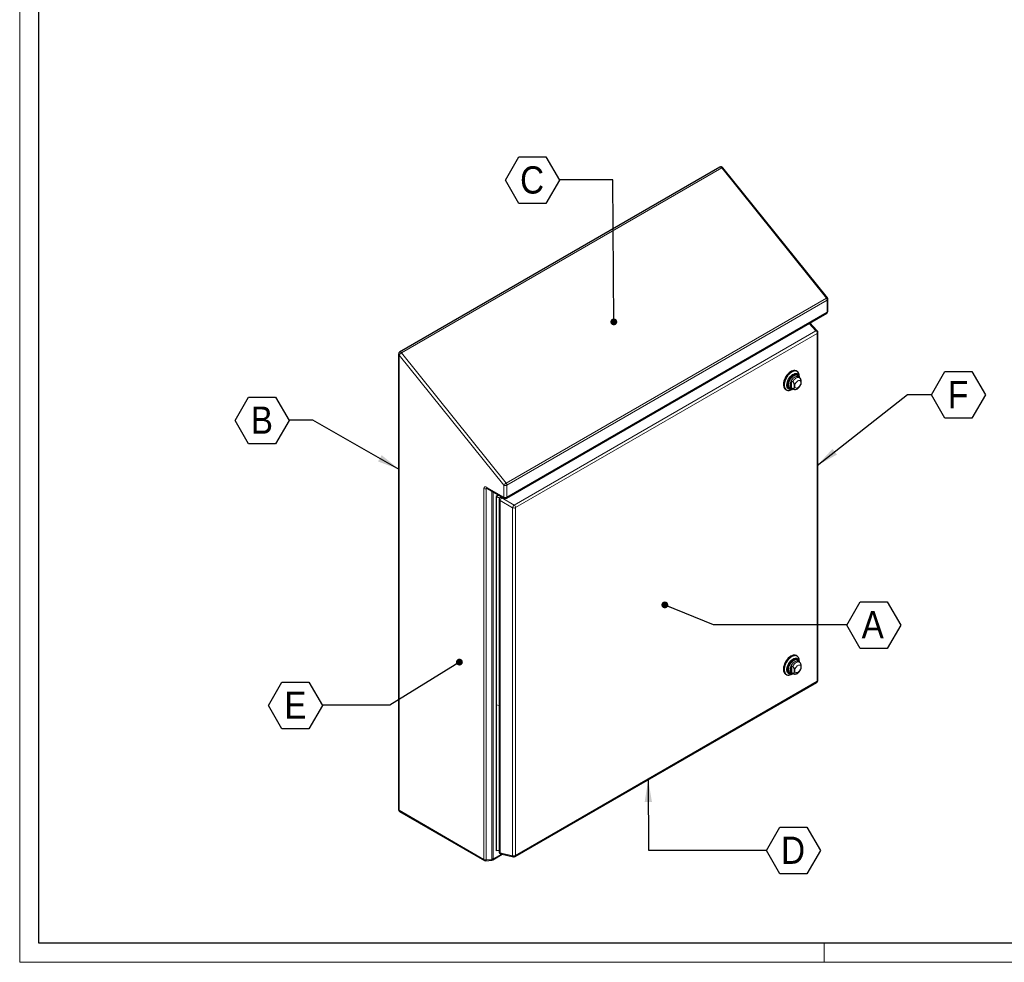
# Model space of a CAD drawing. Header units: millimetres. Extents: x 0 to 4205, y 0 to 2970.
# Tile 1 of 5: x 0 to 1291, y 0 to 1235. Entities that reach past the tile are written whole.
import ezdxf

# ---------------------------------------------------------------- set-up
doc = ezdxf.new("R2010")
doc.units = ezdxf.units.MM
doc.header["$LTSCALE"] = 5
doc.layers.add('FORMAT', color=7, linetype='Continuous')
doc.styles.add('SLDTEXTSTYLE3', font='GOTHIC.TTF', dxfattribs={"width": 0.913})
doc.styles.get("Standard").update_dxf_attribs({"font": 'GOTHIC.TTF'})
doc.dimstyles.new('SLDDIMSTYLE6', dxfattribs={"dimtxt": 0.18, "dimasz": 8.955128, "dimexe": 0, "dimexo": 0.0625, "dimgap": 0, "dimtad": 0, "dimtih": 1, "dimtoh": 1, "dimdec": 0, "dimrnd": 1e-09, "dimzin": 0, "dimdsep": 46, "dimtxsty": 'STANDARD', "dimblk1": 'DOT', "dimblk2": 'DOT', "dimsah": 1, "dimcen": 0.09, "dimadec": 0, "dimazin": 0, "dimtfac": 8.955128, "dimtdec": 0, "dimtofl": 0, "dimtmove": 0, "dimatfit": 3, "dimldrblk": 'DOT', "dimfxl": 1, "dimfrac": 2, "dimtolj": 1, "dimtzin": 0, "dimarcsym": 0})
doc.dimstyles.new('SLDDIMSTYLE7', dxfattribs={"dimtxt": 0.18, "dimasz": 29.104167, "dimexe": 0, "dimexo": 0.0625, "dimgap": 0, "dimtad": 0, "dimtih": 1, "dimtoh": 1, "dimdec": 0, "dimrnd": 1e-09, "dimzin": 0, "dimdsep": 46, "dimtxsty": 'STANDARD', "dimsah": 1, "dimcen": 0.09, "dimadec": 0, "dimazin": 0, "dimtfac": 29.104167, "dimtdec": 0, "dimtofl": 0, "dimtmove": 0, "dimatfit": 3, "dimfxl": 1, "dimfrac": 2, "dimtolj": 1, "dimtzin": 0, "dimarcsym": 0})

# ---------------------------------------------------------------- blocks, each defined once
blk = doc.blocks.new('SW_NOTE_0_12')
at = {"layer": 'FORMAT', "color": 0}
for p, q in [((-70.8, -0.6), (-53.1, 30.1)), ((-53.1, 30.1), (-17.7, 30.1)), ((-17.7, 30.1), (0, -0.6)), ((-53.1, -31.2), (-70.8, -0.6)), ((0, -0.6), (-17.7, -31.2)), ((-17.7, -31.2), (-53.1, -31.2))]:
    blk.add_line(p, q, dxfattribs=at)
at = {"layer": 'FORMAT', "color": 0, "insert": (-35.8, 17.7), "char_height": 35.7, "attachment_point": 2, "style": 'SLDTEXTSTYLE3'}
blk.add_mtext('C', dxfattribs=at)
blk = doc.blocks.new('_Dot')
at = {"color": 0, "linetype": 'ByBlock', "lineweight": -2}
blk.add_line((-0.5, 0), (-1, 0), dxfattribs=at)
at = {"color": 0, "linetype": 'ByBlock', "const_width": 0.5}
blk.add_lwpolyline([(-0.25, 0, 1), (0.25, 0, 1)], format="xyb", close=True, dxfattribs=at)
blk = doc.blocks.new('SW_NOTE_0_13')
at = {"layer": 'FORMAT', "color": 0}
for p, q in [((0, -0.6), (17.7, 30.1)), ((17.7, 30.1), (53.1, 30.1)), ((53.1, 30.1), (70.8, -0.6)), ((17.7, -31.2), (0, -0.6)), ((70.8, -0.6), (53.1, -31.2)), ((53.1, -31.2), (17.7, -31.2))]:
    blk.add_line(p, q, dxfattribs=at)
at = {"layer": 'FORMAT', "color": 0, "insert": (35, 17.7), "char_height": 35.7, "attachment_point": 2, "style": 'SLDTEXTSTYLE3'}
blk.add_mtext('F', dxfattribs=at)
blk = doc.blocks.new('SW_NOTE_0_14')
at = {"layer": 'FORMAT', "color": 0}
for p, q in [((0, -0.6), (17.7, 30.1)), ((17.7, 30.1), (53.1, 30.1)), ((53.1, 30.1), (70.8, -0.6)), ((17.7, -31.2), (0, -0.6)), ((70.8, -0.6), (53.1, -31.2)), ((53.1, -31.2), (17.7, -31.2))]:
    blk.add_line(p, q, dxfattribs=at)
at = {"layer": 'FORMAT', "color": 0, "insert": (34, 17.7), "char_height": 35.7, "attachment_point": 2, "style": 'SLDTEXTSTYLE3'}
blk.add_mtext('A', dxfattribs=at)
blk = doc.blocks.new('SW_NOTE_0_15')
at = {"layer": 'FORMAT', "color": 0}
for p, q in [((0, -0.6), (17.7, 30.1)), ((17.7, 30.1), (53.1, 30.1)), ((53.1, 30.1), (70.8, -0.6)), ((17.7, -31.2), (0, -0.6)), ((70.8, -0.6), (53.1, -31.2)), ((53.1, -31.2), (17.7, -31.2))]:
    blk.add_line(p, q, dxfattribs=at)
at = {"layer": 'FORMAT', "color": 0, "insert": (35, 17.7), "char_height": 35.7, "attachment_point": 2, "style": 'SLDTEXTSTYLE3'}
blk.add_mtext('D', dxfattribs=at)
blk = doc.blocks.new('SW_NOTE_0_16')
at = {"layer": 'FORMAT', "color": 0}
for p, q in [((-70.8, -0.6), (-53.1, 30.1)), ((-53.1, 30.1), (-17.7, 30.1)), ((-17.7, 30.1), (0, -0.6)), ((-53.1, -31.2), (-70.8, -0.6)), ((0, -0.6), (-17.7, -31.2)), ((-17.7, -31.2), (-53.1, -31.2))]:
    blk.add_line(p, q, dxfattribs=at)
at = {"layer": 'FORMAT', "color": 0, "insert": (-35.3, 17.7), "char_height": 35.7, "attachment_point": 2, "style": 'SLDTEXTSTYLE3'}
blk.add_mtext('E', dxfattribs=at)
blk = doc.blocks.new('SW_NOTE_0_17')
at = {"layer": 'FORMAT', "color": 0}
for p, q in [((-70.8, -0.6), (-53.1, 30.1)), ((-53.1, 30.1), (-17.7, 30.1)), ((-17.7, 30.1), (0, -0.6)), ((-53.1, -31.2), (-70.8, -0.6)), ((0, -0.6), (-17.7, -31.2)), ((-17.7, -31.2), (-53.1, -31.2))]:
    blk.add_line(p, q, dxfattribs=at)
at = {"layer": 'FORMAT', "color": 0, "insert": (-35.7, 17.7), "char_height": 35.7, "attachment_point": 2, "style": 'SLDTEXTSTYLE3'}
blk.add_mtext('B', dxfattribs=at)

msp = doc.modelspace()

# ---------------------------------------------------------------- linework, layer by layer
at = {"color": 7, "linetype": 'Continuous', "lineweight": 18}
for p, q in [((0.017396, 2969.593094), (0.017396, -0.406906)), ((4180.017396, 24.593094), (25.017396, 24.593094)), ((1055.017396, 24.593094), (1055.017396, -0.406906)), ((0.017396, -0.406906), (4205.017396, -0.406906))]:
    msp.add_line(p, q, dxfattribs=at)
at = {"color": 7, "linetype": 'Continuous', "lineweight": 25}
for p, q in [((25.017396, 24.593094), (25.017396, 2944.593094)), ((918.267458, 1042.074552), (498.24603, 799.601343)), ((1059.284244, 870.706977), (922.105528, 1041.355995)), ((1059.946052, 853.257629), (1059.946052, 868.827387)), ((638.424502, 608.186273), (1058.44593, 850.659482)), ((1046.102654, 827.361879), (1036.295181, 837.872127)), ((1046.90927, 369.216071), (1046.90927, 825.315158)), ((496.745908, 797.003196), (496.745908, 200.051519)), ((1019.603402, 774.227956), (1018.542742, 774.840262)), ((1022.722612, 766.076593), (1020.648005, 767.274238)), ((1022.503466, 766.203104), (1022.503466, 767.818129)), ((1023.342149, 765.625404), (1022.704633, 766.048444)), ((1004.54388, 750.590894), (1005.60454, 749.978588)), ((1013.876763, 760.53423), (1012.038286, 761.59556)), ((1012.038286, 752.650804), (1012.038286, 761.59556)), ((1012.038286, 752.650804), (1013.876763, 751.589473)), ((1012.148696, 752.551408), (1014.223303, 751.353763)), ((1012.60558, 750.672629), (1014.004157, 751.480273)), ((613.4562, 620.868444), (635.424745, 608.186273)), ((628.27793, 612.312041), (624.922411, 610.374941)), ((629.240707, 607.881789), (624.922411, 610.374941)), ((624.922411, 610.374941), (624.922411, 337.207644)), ((632.194341, 610.051146), (630.338984, 608.98007)), ((628.838862, 606.381924), (628.838862, 144.601)), ((1019.603402, 401.060639), (1018.542742, 401.672945)), ((1013.876763, 387.366913), (1012.038286, 388.428244)), ((1012.038286, 388.428244), (1012.038286, 379.483488)), ((1022.722612, 392.909277), (1020.648005, 394.106922)), ((1022.503466, 393.035787), (1022.503466, 394.650812)), ((1004.54388, 377.423577), (1005.60454, 376.811271)), ((1012.038286, 379.483488), (1013.876763, 378.422157)), ((1012.148696, 379.384091), (1014.223303, 378.186446)), ((1012.60558, 377.505313), (1014.004157, 378.312957)), ((649.751256, 138.209485), (1045.409148, 366.617925)), ((624.922411, 337.207644), (624.922411, 145.694427)), ((498.24603, 197.453373), (609.571719, 133.18642)), ((628.838862, 146.260221), (624.922411, 145.694427)), ((611.375401, 132.79999), (619.207659, 133.597246)), ((620.403733, 133.983677), (632.997769, 141.254059)), ((631.163291, 141.678056), (647.575807, 137.884687)), ((4180.017396, 24.593094), (25.017396, 24.593094))]:
    msp.add_line(p, q, dxfattribs=at)
at = {"color": 8, "linetype": 'Continuous', "lineweight": 18}
for p, q in [((920.827996, 1040.985535), (500.806568, 798.512325)), ((1058.006712, 870.336517), (920.827996, 1040.985535)), ((637.985284, 627.863307), (1058.006712, 870.336517)), ((1059.067372, 867.602775), (639.045944, 625.129566)), ((1059.067372, 852.033017), (1059.067372, 867.602775)), ((639.045944, 609.559807), (1059.067372, 852.033017)), ((648.619741, 599.106474), (1044.277634, 827.514913)), ((1044.277634, 827.514913), (1035.201899, 837.240989)), ((1046.030591, 824.090546), (650.372698, 595.682106)), ((1046.030591, 367.991459), (1046.030591, 824.090546)), ((634.803303, 625.129566), (497.624588, 795.778584)), ((497.624588, 795.778584), (497.624588, 198.826907)), ((500.806568, 798.512325), (637.985284, 627.863307)), ((1014.223641, 751.353567), (1013.876763, 751.589473)), ((608.950276, 134.559955), (608.950276, 620.810008)), ((613.97112, 620.571187), (611.592541, 620.329068)), ((611.592541, 620.329068), (611.592541, 134.079015)), ((612.834757, 622.241979), (634.803303, 609.559807)), ((634.803303, 609.559807), (634.803303, 625.129566)), ((639.045944, 625.129566), (639.045944, 609.559807)), ((619.424799, 134.876271), (619.424799, 617.422845)), ((621.025175, 616.498968), (621.025175, 135.357211)), ((633.473516, 609.312694), (632.207225, 608.581679)), ((632.207225, 608.581679), (648.619741, 599.106474)), ((646.530648, 595.488059), (630.118132, 604.963264)), ((630.118132, 604.963264), (630.118132, 143.182341)), ((646.530648, 139.388973), (646.530648, 595.488059)), ((650.372698, 595.682106), (650.372698, 139.58302)), ((1014.223474, 378.186348), (1013.876763, 378.422157)), ((650.372698, 139.58302), (1046.030591, 367.991459)), ((624.922411, 337.207644), (628.838862, 336.359966)), ((497.624588, 198.826907), (608.950276, 134.559955)), ((630.118132, 143.182341), (646.530648, 139.388973)), ((611.592541, 134.079015), (619.424799, 134.876271)), ((621.025175, 135.357211), (631.742493, 141.544187))]:
    msp.add_line(p, q, dxfattribs=at)
at = {"color": 8, "linetype": 'Continuous', "lineweight": 18, "flags": 128}
for points in [[(920.827996, 1040.985535), (920.316374, 1041.525606), (919.767336, 1041.926028), (919.218298, 1042.159512), (918.706676, 1042.210147), (918.267458, 1042.074552)], [(1008.456092, 756.741914), (1008.585167, 758.32977), (1008.967432, 760.005633), (1009.588197, 761.7051), (1010.423606, 763.362861), (1011.441555, 764.91521), (1012.602925, 766.302491), (1013.863084, 767.471391), (1015.173606, 768.376991), (1016.484128, 768.984488), (1017.744287, 769.270537), (1018.905657, 769.224145), (1019.923606, 768.847094), (1020.759015, 768.153876), (1021.37978, 767.171129), (1021.544753, 766.756557)], [(1020.648005, 767.274238), (1020.420099, 767.392397), (1019.403555, 767.658423), (1018.255669, 767.58593), (1017.02661, 767.178084), (1015.770092, 766.452712), (1014.541033, 765.441516), (1013.393147, 764.188689), (1012.376603, 762.748986), (1011.535829, 761.185329), (1010.90757, 759.566058), (1010.519285, 757.961942), (1010.387943, 756.443088)], [(1013.876763, 760.53423), (1014.821496, 762.120164), (1015.938515, 763.54544), (1017.175118, 764.742809), (1018.472957, 765.655775), (1019.770796, 766.241262), (1021.007399, 766.471644), (1022.124419, 766.336052), (1022.722441, 766.076692)], [(1016.70519, 755.245444), (1016.837708, 756.484294), (1017.226229, 757.79172), (1017.844278, 759.078623), (1018.649734, 760.257303), (1019.587708, 761.247434), (1020.594278, 761.98154), (1021.600847, 762.409595), (1022.538821, 762.502425), (1023.344278, 762.253706), (1023.962326, 761.680386), (1024.350847, 760.821537), (1024.483365, 759.735688), (1024.350847, 758.496838), (1023.962326, 757.189412), (1023.344278, 755.902509), (1022.538821, 754.723829), (1021.600847, 753.733698), (1020.594278, 752.999591), (1019.587708, 752.571537), (1018.649734, 752.478707), (1017.844278, 752.727426), (1017.226229, 753.300746), (1016.837708, 754.159595), (1016.70519, 755.245444)], [(1013.045444, 752.033726), (1012.602925, 751.969169), (1011.441555, 752.015562), (1010.423606, 752.392612), (1009.588197, 753.08583), (1008.967432, 754.068577), (1008.585167, 755.303085), (1008.456092, 756.741914)], [(1013.045444, 378.86641), (1012.602925, 378.801853), (1011.441555, 378.848245), (1010.423606, 379.225295), (1009.588197, 379.918514), (1008.967432, 380.90126), (1008.585167, 382.135769), (1008.456092, 383.574598), (1008.585167, 385.162454), (1008.967432, 386.838317), (1009.588197, 388.537783), (1010.423606, 390.195545), (1011.441555, 391.747894), (1012.602925, 393.135175), (1013.863084, 394.304075), (1015.173606, 395.209674), (1016.484128, 395.817171), (1017.744287, 396.10322), (1018.905657, 396.056828), (1019.923606, 395.679778), (1020.759015, 394.986559), (1021.37978, 394.003813), (1021.544753, 393.58924)], [(1020.648005, 394.106922), (1020.420099, 394.225081), (1019.403555, 394.491107), (1018.255669, 394.418613), (1017.02661, 394.010768), (1015.770092, 393.285396), (1014.541033, 392.274199), (1013.393147, 391.021372), (1012.376603, 389.58167), (1011.535829, 388.018013), (1010.90757, 386.398741), (1010.519285, 384.794625), (1010.387943, 383.275772), (1010.519285, 381.908563), (1010.90757, 380.752751), (1011.535829, 379.858852), (1012.148696, 379.384091)], [(1013.876763, 387.366913), (1014.821496, 388.952847), (1015.938515, 390.378123), (1017.175118, 391.575492), (1018.472957, 392.488459), (1019.770796, 393.073945), (1021.007399, 393.304328), (1022.124419, 393.168735), (1022.722273, 392.909472)], [(1024.483365, 386.568372), (1024.350847, 385.329521), (1023.962326, 384.022095), (1023.344278, 382.735192), (1022.538821, 381.556513), (1021.600847, 380.566382), (1020.594278, 379.832275), (1019.587708, 379.404221), (1018.649734, 379.31139), (1017.844278, 379.56011), (1017.226229, 380.133429), (1016.837708, 380.992278), (1016.70519, 382.078127), (1016.837708, 383.316978), (1017.226229, 384.624404), (1017.844278, 385.911307), (1018.649734, 387.089986), (1019.587708, 388.080117), (1020.594278, 388.814224), (1021.600847, 389.242278), (1022.538821, 389.335109), (1023.344278, 389.086389), (1023.962326, 388.51307), (1024.350847, 387.654221), (1024.483365, 386.568372)]]:
    msp.add_lwpolyline(points, dxfattribs=at)
at = {"color": 7, "linetype": 'Continuous', "lineweight": 25, "flags": 128}
for points in [[(1018.542742, 774.840262), (1018.10789, 775.061883), (1016.834253, 775.431824), (1015.423582, 775.472422), (1013.912415, 775.182623), (1012.339889, 774.569935), (1010.746732, 773.650225), (1009.174207, 772.447314), (1007.663039, 770.992355), (1006.252369, 769.323033), (1004.978731, 767.482581), (1003.875113, 765.518666), (1002.970097, 763.482152), (1002.287122, 761.425785), (1001.843878, 759.402823), (1001.651844, 757.465659), (1001.715994, 755.664465), (1002.034667, 754.045892), (1002.599608, 752.651858), (1003.396186, 751.51847), (1004.403771, 750.675081), (1004.54388, 750.590894)], [(1022.503466, 767.818129), (1022.37527, 769.577876), (1021.994003, 771.144034), (1021.369538, 772.476042), (1020.518051, 773.539401), (1019.461592, 774.306569), (1018.227525, 774.757679), (1016.847811, 774.881046), (1015.358183, 774.673476), (1013.797223, 774.140344), (1012.205359, 773.295458), (1010.623818, 772.1607), (1009.093562, 770.765461), (1007.654224, 769.145875), (1006.343081, 767.343889), (1005.194093, 765.406174), (1004.237016, 763.382916), (1003.496639, 761.326515), (1002.992137, 759.290232), (1002.736577, 757.326806), (1002.736577, 755.487087), (1002.992137, 753.818724), (1003.496639, 752.364927), (1004.237016, 751.163347), (1005.194093, 750.245106), (1006.343081, 749.633985), (1007.654224, 749.345812), (1009.093562, 749.388051), (1010.623818, 749.759607), (1012.205359, 750.450857), (1012.60558, 750.672629)], [(1013.995381, 751.485339), (1012.919762, 751.005239), (1011.514453, 750.641836), (1010.200981, 750.614012), (1009.021559, 750.922663), (1008.014097, 751.557868), (1007.210975, 752.49921), (1006.638005, 753.716435), (1006.313604, 755.17042), (1006.248198, 756.814432), (1006.443889, 758.595632), (1006.894388, 760.456771), (1007.585215, 762.338029), (1008.494167, 764.178942), (1009.592028, 765.920341), (1010.843513, 767.506256), (1012.208399, 768.885715), (1013.642815, 770.014381), (1015.10066, 770.855977), (1016.535077, 771.383453), (1017.899962, 771.579858), (1019.151448, 771.438876), (1020.249309, 770.965041), (1021.158261, 770.173581), (1021.849088, 769.089935), (1022.299587, 767.748932), (1022.494691, 766.20817)], [(1013.204541, 751.941881), (1013.007467, 751.86749), (1011.689655, 751.539711), (1010.463179, 751.53691), (1009.369803, 751.859181), (1008.446762, 752.49555), (1007.72549, 753.424347), (1007.230547, 754.613941), (1006.978789, 756.023824), (1006.978789, 757.605982), (1007.230547, 759.306538), (1007.72549, 761.067581), (1008.446762, 762.829142), (1009.369803, 764.531231), (1010.463179, 766.115887), (1011.689655, 767.529145), (1013.007467, 768.72288), (1014.371738, 769.65644)], [(1014.866713, 768.758291), (1013.56196, 767.861202), (1012.304364, 766.708796), (1011.139378, 765.342722), (1010.109108, 763.812355), (1009.25079, 762.173006), (1008.595446, 760.483925), (1008.166762, 758.80616), (1007.980231, 757.20035), (1008.042596, 755.724533), (1008.351603, 754.432049), (1008.896082, 753.369611), (1009.656356, 752.575619), (1010.604945, 752.07877), (1011.707566, 751.897021), (1012.924367, 752.036942), (1013.005373, 752.056859)], [(1014.371738, 769.65644), (1015.736008, 770.298034), (1017.05382, 770.625812), (1018.280297, 770.628613), (1019.373673, 770.306342), (1020.296714, 769.669973), (1021.017986, 768.741176), (1021.512929, 767.551582), (1021.70385, 766.664712)], [(1021.504682, 766.779689), (1021.13798, 767.724576), (1020.482636, 768.657013), (1019.624318, 769.305369), (1018.594047, 769.646212), (1017.429062, 769.667221), (1016.171466, 769.367638), (1014.866713, 768.758291)], [(1012.038286, 761.59556), (1011.434008, 760.254011), (1010.988685, 758.897866), (1010.715927, 757.568577), (1010.624072, 756.306774), (1010.715927, 755.151025), (1010.988685, 754.136656), (1011.434008, 753.29467), (1012.038286, 752.650804)], [(1018.542742, 401.672945), (1018.400932, 401.751559), (1017.166865, 402.202669), (1015.787151, 402.326036), (1014.297523, 402.118466), (1012.736563, 401.585334), (1011.144698, 400.740448), (1009.563157, 399.60569), (1008.032902, 398.21045), (1006.593563, 396.590864), (1005.282421, 394.788879), (1004.133432, 392.851164), (1003.176356, 390.827905), (1002.435979, 388.771505), (1001.931477, 386.735222), (1001.675917, 384.771795), (1001.675917, 382.932077), (1001.931477, 381.263714), (1002.435979, 379.809916), (1003.176356, 378.608337), (1004.133432, 377.690096), (1004.54388, 377.423577)], [(1012.603971, 400.367527), (1011.01598, 399.302763), (1009.469118, 397.969505), (1008.003446, 396.402283), (1006.656926, 394.641686), (1005.464431, 392.733314), (1004.456846, 390.726593), (1003.660268, 388.673495), (1003.095327, 386.627195), (1002.776655, 384.64069), (1002.712505, 382.76543), (1002.904538, 381.049984), (1003.347782, 379.53878), (1004.030757, 378.270958), (1004.935773, 377.279354), (1006.039392, 376.58965), (1007.313029, 376.219709), (1008.7237, 376.179112), (1010.234867, 376.46891), (1011.807393, 377.081598), (1012.60558, 377.505313)], [(1022.503466, 394.650812), (1022.431287, 395.987068), (1022.112615, 397.605642), (1021.547674, 398.999675), (1020.751096, 400.133063), (1019.743511, 400.976452), (1018.551016, 401.507998), (1017.204496, 401.713935), (1015.738824, 401.58893), (1014.191962, 401.136218), (1012.603971, 400.367527)], [(1013.995381, 378.318022), (1012.562258, 377.716068), (1011.175765, 377.435882), (1009.891994, 377.492518), (1008.752204, 377.884155), (1007.793032, 378.598207), (1007.045304, 379.611722), (1006.533054, 380.892125), (1006.272746, 382.398264), (1006.272746, 384.081729), (1006.533054, 385.888414), (1007.045304, 387.760248), (1007.793032, 389.637071), (1008.752204, 391.45856), (1009.891994, 393.16617), (1011.175765, 394.705017), (1012.562258, 396.025642), (1014.006909, 397.085598), (1015.463286, 397.850818), (1016.88458, 398.296707), (1018.225109, 398.408934), (1019.441787, 398.183892), (1020.49551, 397.628813), (1021.35241, 396.761538), (1021.984945, 395.609943), (1022.372786, 394.21104), (1022.494691, 393.040853)], [(1006.947117, 383.629303), (1007.073535, 385.277692), (1007.448485, 387.015906), (1008.059198, 388.784753), (1008.884877, 390.523997), (1009.897404, 392.17441), (1011.062299, 393.679789), (1012.339894, 394.98887), (1013.68668, 396.057075), (1015.056796, 396.848025), (1016.403582, 397.334788), (1017.681176, 397.500786), (1018.846072, 397.340366), (1019.858599, 396.858993), (1020.684278, 396.073057), (1021.294991, 395.009324), (1021.669941, 393.704017), (1021.70385, 393.497396)], [(1021.504682, 393.612373), (1021.381823, 393.994672), (1020.837343, 395.05711), (1020.07707, 395.851102), (1019.12848, 396.347951), (1018.025859, 396.5297), (1016.809059, 396.389779), (1015.522057, 395.933247), (1014.211369, 395.176603), (1012.924367, 394.147194), (1011.707566, 392.882227), (1010.604945, 391.427419), (1009.656356, 389.835352), (1008.896082, 388.163567), (1008.351603, 386.472486), (1008.042596, 384.823231), (1007.980231, 383.275409), (1008.166762, 381.884962), (1008.595446, 380.702145), (1009.25079, 379.769708), (1010.109108, 379.121352), (1011.139378, 378.780509), (1012.304364, 378.7595), (1013.005373, 378.889542)], [(1012.038286, 388.428244), (1011.434008, 387.086694), (1010.988685, 385.730549), (1010.715927, 384.40126), (1010.624072, 383.139458), (1010.715927, 381.983709), (1010.988685, 380.969339), (1011.434008, 380.127354), (1012.038286, 379.483488)], [(1013.204541, 378.774565), (1012.339894, 378.496103), (1011.062299, 378.330105), (1009.897404, 378.490524), (1008.884877, 378.971898), (1008.059198, 379.757833), (1007.448485, 380.821566), (1007.073535, 382.126873), (1006.947117, 383.629303)]]:
    msp.add_lwpolyline(points, dxfattribs=at)
at = {"color": 7, "linetype": 'Continuous', "lineweight": 25}
for centre, start, end in [((919.767336, 1039.476405), 38.794571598, 119.997311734), ((1056.946052, 868.827387), 0, 38.794571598), ((1056.946052, 853.257629), 299.997311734, 0), ((1043.90927, 825.315158), 0, 43.018972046), ((499.745908, 797.003196), 119.997311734, 180), ((631.838862, 606.381924), 119.997311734, 180), ((636.924624, 610.784419), 240.002688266, 299.997311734), ((1043.90927, 369.216071), 299.997311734, 0), ((499.745908, 200.051519), 180, 240.002688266), ((631.838862, 144.601), 180, 256.985945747), ((611.071597, 135.784567), 240.002688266, 275.812198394), ((618.903855, 136.581824), 275.812198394, 299.997311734), ((648.251378, 140.807632), 256.985945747, 299.997311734)]:
    msp.add_arc(centre, 3, start, end, dxfattribs=at)
at = {"color": 8, "linetype": 'Continuous', "lineweight": 18}
for centre, radius, start, end in [((921.847717, 1039.857044), 1.52096, 80.240932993, 132.101441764), ((1059.026432, 869.208026), 1.52096, 80.240932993, 132.101441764), ((1054.467573, 867.390739), 4.604683, 2.639287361, 39.772072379), ((1058.44468, 868.977107), 1.508818, 294.374658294, 354.305200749), ((1058.44468, 853.407348), 1.508818, 294.374658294, 354.305200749), ((1057.597366, 851.870756), 1.478934, 305.013332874, 6.29884752), ((1045.071009, 826.017644), 1.694479, 52.495253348, 117.918289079), ((1041.3445, 823.852563), 4.69213, 2.907262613, 51.309163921), ((1045.409671, 825.463605), 1.506929, 294.333235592, 354.34662345), ((498.247279, 797.152915), 1.508818, 185.694799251, 245.625341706), ((506.545901, 788.613212), 11.442569, 120.104407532, 141.229454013), ((498.8117, 797.376642), 2.295491, 29.65297254, 104.266152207), ((1017.580571, 767.092619), 3.691466, 38.33448859, 58.083559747), ((1011.028585, 756.351062), 4.748482, 245.169408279, 294.898641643), ((1014.594197, 756.002009), 4.229317, 174.013677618, 234.674141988), ((611.046482, 624.82776), 4.531712, 242.447328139, 276.920802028), ((614.304763, 622.079719), 1.478934, 173.701152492, 234.986667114), ((643.724617, 617.964194), 11.442569, 120.104407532, 141.229454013), ((636.924624, 629.223699), 4.611066, 242.609672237, 297.390327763), ((634.446145, 624.91753), 4.604683, 2.639287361, 39.772072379), ((637.030182, 603.384867), 7.089977, 132.863186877, 167.136812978), ((630.974267, 607.379486), 1.722049, 44.276173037, 111.648479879), ((636.273309, 609.397547), 1.478934, 173.701152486, 234.98666712), ((636.924624, 613.653941), 4.611066, 242.609672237, 297.390327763), ((637.618887, 609.378115), 1.438577, 304.056350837, 7.255829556), ((630.492366, 606.586847), 1.666154, 187.064791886, 257.02009499), ((653.442698, 593.909662), 7.089977, 132.863186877, 167.136812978), ((648.23576, 599.860065), 4.692744, 248.693880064, 297.08878256), ((645.686607, 595.444123), 4.69213, 2.907262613, 51.309163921), ((1016.819219, 393.19319), 4.72535, 4.93202688, 54.342209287), ((1011.0286, 383.159115), 4.726146, 245.043832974, 295.024197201), ((1044.530658, 367.84274), 1.507288, 305.649756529, 5.662423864), ((1045.445942, 369.338495), 1.468441, 293.462125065, 355.217733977), ((498.247279, 200.201238), 1.508818, 185.694799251, 245.625341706), ((499.094593, 198.664647), 1.478934, 173.701152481, 234.986667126), ((630.542579, 144.851202), 1.721991, 188.354540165, 255.730346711), ((631.759509, 143.207525), 1.64157, 180.879030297, 248.703174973), ((610.420282, 134.397695), 1.478934, 173.701152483, 234.986667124), ((611.046482, 138.577707), 4.531712, 242.447328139, 276.920802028), ((609.674646, 133.746671), 1.946477, 330.898613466, 9.83090466), ((617.506904, 134.543928), 1.946477, 330.898613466, 9.83090466), ((619.081458, 138.921947), 4.060219, 274.850849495, 298.601979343), ((619.598118, 135.175519), 1.438577, 304.056350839, 7.255829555), ((648.23576, 143.760979), 4.692744, 248.693880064, 297.08878256), ((648.172025, 139.414157), 1.64157, 180.879030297, 248.703174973), ((648.913434, 139.415899), 1.468802, 304.778924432, 6.533255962)]:
    msp.add_arc(centre, radius, start, end, dxfattribs=at)
for centre, major_axis, ratio, start_param, end_param in [((612.834757, 618.567545), (-3.218008, 3.915757), 0.5556237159, 5.3068922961, 6.8776886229), ((614.956078, 619.792157), (3.356491, -0.615021), 0.3537957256, 2.259554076, 3.2063292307)]:
    msp.add_ellipse(centre, major_axis=major_axis, ratio=ratio, start_param=start_param, end_param=end_param, dxfattribs=at)
at = {"color": 7, "linetype": 'Continuous', "lineweight": 25}
for points, knots in [([(1021.603266, 766.722778), (1021.570763, 766.912779), (1021.473075, 767.483809), (1021.127889, 768.331199), (1020.681276, 769.137396), (1020.290063, 769.514276), (1020.150695, 769.648538)], [0, 0, 0, 0, 0.16214571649, 0.4873143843, 0.81735812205, 1, 1, 1, 1]), ([(1024.741836, 757.746981), (1024.842301, 758.082747), (1025.06305, 758.820511), (1025.078366, 760.139393), (1025.043174, 761.489498), (1024.886593, 762.694214), (1024.580974, 763.800615), (1024.183172, 764.656263), (1023.742817, 765.30348), (1023.451909, 765.534732), (1023.340517, 765.623281)], [0, 0, 0, 0, 0.15481083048, 0.34015936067, 0.49849493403, 0.65925701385, 0.76515200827, 0.87172500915, 0.9508821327, 1, 1, 1, 1]), ([(1009.328169, 751.955885), (1009.641893, 751.844124), (1010.314349, 751.604568), (1011.452881, 751.599492), (1012.402587, 751.728139), (1012.954142, 751.945025), (1013.099847, 752.00232)], [0, 0, 0, 0, 0.2690523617, 0.5767033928, 0.8881774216, 1, 1, 1, 1]), ([(1013.876763, 760.53423), (1013.995314, 760.455204), (1014.268393, 760.27317), (1014.677559, 759.81651), (1015.131175, 759.099387), (1015.600346, 757.910935), (1015.838228, 756.443248), (1015.892689, 754.969597), (1015.849005, 753.66245), (1015.694685, 752.636483), (1015.388078, 751.887119), (1014.992298, 751.478096), (1014.489168, 751.357332), (1014.104395, 751.462228), (1013.899545, 751.576739), (1013.876763, 751.589473)], [0, 0, 0, 0, 0.0369264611, 0.0850591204, 0.1377155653, 0.2227588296, 0.3675852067, 0.4999338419, 0.6129938, 0.7277864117, 0.803401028, 0.8794997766, 0.9360221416, 0.9928849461, 1, 1, 1, 1]), ([(1014.233989, 751.371806), (1014.545993, 751.207763), (1015.215368, 750.855825), (1016.368913, 750.665242), (1017.586462, 750.715816), (1018.812619, 751.035992), (1020.037479, 751.616905), (1021.238683, 752.463804), (1022.36887, 753.554571), (1023.368442, 754.841939), (1024.207458, 756.248198), (1024.591684, 757.241082), (1024.780713, 757.729552)], [0, 0, 0, 0, 0.07998244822, 0.17159489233, 0.26304101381, 0.3577301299, 0.45812270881, 0.5644555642, 0.67416862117, 0.78401110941, 0.8937397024, 1, 1, 1, 1]), ([(612.939903, 621.097166), (612.930188, 621.097092), (612.886186, 621.096756), (613.095063, 621.063045), (613.343432, 620.92921), (613.4562, 620.868444)], [0, 0, 0, 0, 0.1339712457, 0.6067967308, 1, 1, 1, 1]), ([(1021.603266, 393.555461), (1021.570716, 393.745416), (1021.472889, 394.316309), (1021.129579, 395.165551), (1020.638753, 396.031022), (1020.191583, 396.45558), (1019.99807, 396.639308)], [0, 0, 0, 0, 0.151658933, 0.4557972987, 0.7644954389, 1, 1, 1, 1]), ([(1023.332365, 392.446824), (1023.19335, 392.583042), (1023.007725, 392.764931), (1022.771293, 392.865885), (1022.711926, 392.891234)], [0, 0, 0, 0, 0.7489054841, 1, 1, 1, 1]), ([(1024.750754, 384.615669), (1024.847495, 384.940013), (1025.06421, 385.666595), (1025.078122, 386.972265), (1025.043237, 388.322132), (1024.886583, 389.526906), (1024.580976, 390.633295), (1024.183174, 391.488953), (1023.742739, 392.136257), (1023.451741, 392.367571), (1023.34026, 392.456187)], [0, 0, 0, 0, 0.150254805, 0.3365939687, 0.4957757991, 0.6573971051, 0.7638580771, 0.8710006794, 0.9505808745, 1, 1, 1, 1]), ([(1009.561818, 378.719171), (1009.799352, 378.636526), (1010.396384, 378.428801), (1011.453625, 378.434808), (1012.40253, 378.560623), (1012.95413, 378.777667), (1013.099847, 378.835004)], [0, 0, 0, 0, 0.2175876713, 0.5468998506, 0.8803041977, 1, 1, 1, 1]), ([(1013.876763, 387.366913), (1013.995314, 387.287888), (1014.268393, 387.105853), (1014.677559, 386.649194), (1015.131175, 385.93207), (1015.600346, 384.743618), (1015.838228, 383.275932), (1015.892689, 381.802281), (1015.849005, 380.495133), (1015.694685, 379.469166), (1015.388078, 378.719803), (1014.992298, 378.310779), (1014.489168, 378.190016), (1014.104395, 378.294911), (1013.899545, 378.409422), (1013.876763, 378.422157)], [0, 0, 0, 0, 0.0369264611, 0.0850591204, 0.1377155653, 0.2227588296, 0.3675852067, 0.4999338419, 0.6129938, 0.7277864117, 0.803401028, 0.8794997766, 0.9360221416, 0.9928849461, 1, 1, 1, 1]), ([(1014.241282, 378.214596), (1014.334674, 378.149189), (1014.763487, 377.848874), (1015.675578, 377.598995), (1016.880546, 377.481106), (1018.106204, 377.653941), (1019.331832, 378.081772), (1020.551647, 378.776411), (1021.728152, 379.73059), (1022.812175, 380.910628), (1023.740215, 382.263733), (1024.412639, 383.51642), (1024.675513, 384.316913), (1024.771089, 384.607959)], [0, 0, 0, 0, 0.0258689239, 0.1187770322, 0.2095836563, 0.3017320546, 0.3983232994, 0.5010575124, 0.6089006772, 0.7184663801, 0.827860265, 0.9374128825, 1, 1, 1, 1])]:
    msp.add_open_spline(points, degree=3, knots=knots, dxfattribs=at)

# ---------------------------------------------------------------- block references
at = {"layer": 'FORMAT'}
for name, p in [('SW_NOTE_0_12', (707.833057, 1025.452485)), ('SW_NOTE_0_13', (1195.818059, 744.012323)), ('SW_NOTE_0_17', (353.370582, 710.543763)), ('SW_NOTE_0_14', (1084.763292, 442.288185)), ('SW_NOTE_0_16', (396.98113, 336.811511)), ('SW_NOTE_0_15', (979.286619, 146.649239))]:
    msp.add_blockref(name, p, dxfattribs=at)

# ---------------------------------------------------------------- leaders
for points, dimstyle in [([(779.223187, 839.190132), (778.082548, 1025.452485), (707.833057, 1025.452485)], 'SLDDIMSTYLE6'), ([(1046.030591, 651.021054), (1164.568059, 744.012323), (1195.818059, 744.012323)], 'SLDDIMSTYLE7'), ([(497.624588, 645.885419), (384.620582, 710.543763), (353.370582, 710.543763)], 'SLDDIMSTYLE7'), ([(846.1188, 468.155685), (909.419673, 442.288185), (1084.763292, 442.288185)], 'SLDDIMSTYLE6'), ([(576.734474, 393.150637), (485.265339, 336.811511), (396.98113, 336.811511)], 'SLDDIMSTYLE6'), ([(824.288033, 238.967422), (824.836817, 146.649239), (979.286619, 146.649239)], 'SLDDIMSTYLE7')]:
    msp.add_leader(points, dimstyle=dimstyle, dxfattribs=at)

doc.saveas('drawing.dxf')
